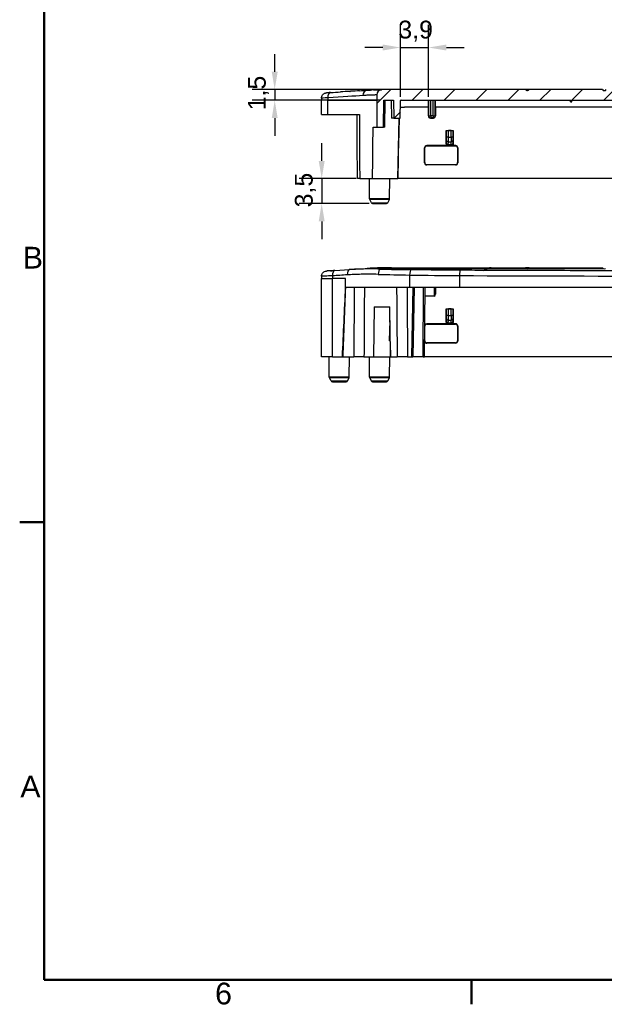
# Model space of a CAD drawing. Header units: millimetres. Extents: x 0 to 420, y 0 to 297.
# Tile 1 of 16: x 7 to 89, y 7 to 145. Entities that reach past the tile are written whole.
import ezdxf

# ---------------------------------------------------------------- set-up
doc = ezdxf.new("R2010")
doc.units = ezdxf.units.MM
doc.layers.get('0').update_dxf_attribs({"lineweight": 25})
for name, color, linetype, lineweight in [('Bordo_0', 7, 'Continuous', 50), ('Bordo_2', 7, 'Continuous', 50), ('Quote(ISO)', 7, 'Continuous', 25), ('Spigoli tangenti visibili(ISO)', 7, 'Continuous', 25)]:
    doc.layers.add(name, color=color, linetype=linetype, lineweight=lineweight)
doc.layers.add('Spigoli visibili(ISO)', color=176, linetype='Continuous', lineweight=25, true_color=0x000080)
doc.layers.add('Tratteggio', color=179, linetype='Continuous', lineweight=9, true_color=0x1e1e47)
doc.styles.add('Bordo_1', font='arial.ttf')
doc.styles.add('Federico-Quote', font='arial.ttf')
doc.dimstyles.new('X.XXX', dxfattribs={"dimtxt": 2.5, "dimasz": 2.5, "dimexe": 3.175, "dimexo": 0.5, "dimgap": 0.762, "dimtad": 1, "dimdec": 1, "dimrnd": 1e-08, "dimtxsty": 'Federico-Quote', "dimcen": 0.09, "dimdle": 10, "dimclrd": 7, "dimclre": 7, "dimclrt": 7, "dimazin": 2, "dimtfac": 1, "dimtmove": 0, "dimatfit": 3, "dimfxl": 1, "dimtolj": 1, "dimlwd": 25, "dimlwe": 25, "dimarcsym": 0})

# ---------------------------------------------------------------- blocks, each defined once
blk = doc.blocks.new('Bordi Bordo di default')
at = {"layer": 'Bordo_0'}
for p, q in [((10, 74.25), (6.55, 74.25)), ((70, 10), (70, 6.55))]:
    blk.add_line(p, q, dxfattribs=at)
at = {"layer": 'Bordo_0', "flags": 128}
blk.add_lwpolyline([(10, 10), (10, 287), (410, 287), (410, 10), (10, 10)], dxfattribs=at)
at = {"layer": 'Bordo_2', "char_height": 3.05, "attachment_point": 7, "style": 'Bordo_1'}
for s, insert in [('B', (6.98, 109.85)), ('A', (6.64, 35.6)), ('6', (33.98, 6.5))]:
    blk.add_mtext(s, dxfattribs=dict(at, insert=insert))
blk = doc.blocks.new('*D17')
at = {"layer": 'Defpoints', "color": 0, "linetype": 'Continuous', "transparency": 16777216}
for p in [(63.95, 140.88), (60.02, 133.46), (63.95, 133.47)]:
    blk.add_point(p, dxfattribs=at)
at = {"layer": 'Quote(ISO)', "color": 7, "linetype": 'Continuous', "lineweight": 25, "transparency": 16777216}
for p, q in [((60.02, 133.96), (60.02, 144.05)), ((63.95, 133.97), (63.95, 144.05)), ((57.52, 140.88), (55.02, 140.88)), ((60.02, 140.88), (63.95, 140.88)), ((66.45, 140.88), (68.95, 140.88))]:
    blk.add_line(p, q, dxfattribs=at)
at = {"layer": 'Quote(ISO)', "color": 7, "linetype": 'Continuous', "transparency": 16777216}
for points in [[(57.52, 141.3), (57.52, 140.46), (60.02, 140.88)], [(66.45, 141.3), (66.45, 140.46), (63.95, 140.88)]]:
    blk.add_solid(points, dxfattribs=at)
at = {"layer": 'Quote(ISO)', "color": 7, "linetype": 'Continuous', "lineweight": 25, "transparency": 16777216, "insert": (59.71, 144.65), "char_height": 2.5, "attachment_point": 1, "style": 'Federico-Quote'}
blk.add_mtext('\\A1;3,9', dxfattribs=at)
blk = doc.blocks.new('*D18')
at = {"layer": 'Defpoints', "color": 0, "linetype": 'Continuous', "transparency": 16777216}
for p in [(58.5, 134.97), (42.35, 133.47), (57.67, 133.47)]:
    blk.add_point(p, dxfattribs=at)
at = {"layer": 'Quote(ISO)', "color": 7, "linetype": 'Continuous', "lineweight": 25, "transparency": 16777216}
for p, q in [((42.35, 137.47), (42.35, 139.97)), ((58, 134.97), (39.18, 134.97)), ((42.35, 134.97), (42.35, 133.47)), ((57.17, 133.47), (39.18, 133.47)), ((42.35, 130.97), (42.35, 128.47))]:
    blk.add_line(p, q, dxfattribs=at)
at = {"layer": 'Quote(ISO)', "color": 7, "linetype": 'Continuous', "transparency": 16777216}
for points in [[(41.94, 137.47), (42.77, 137.47), (42.35, 134.97)], [(41.94, 130.97), (42.77, 130.97), (42.35, 133.47)]]:
    blk.add_solid(points, dxfattribs=at)
at = {"layer": 'Quote(ISO)', "color": 7, "linetype": 'Continuous', "lineweight": 25, "transparency": 16777216, "insert": (38.59, 132.06), "char_height": 2.5, "attachment_point": 1, "rotation": 90, "style": 'Federico-Quote'}
blk.add_mtext('\\A1;1,5', dxfattribs=at)
blk = doc.blocks.new('*D19')
at = {"layer": 'Defpoints', "color": 0, "linetype": 'Continuous', "transparency": 16777216}
for p in [(54.28, 122.47), (48.95, 118.97), (56.1, 118.97)]:
    blk.add_point(p, dxfattribs=at)
at = {"layer": 'Quote(ISO)', "color": 7, "linetype": 'Continuous', "lineweight": 25, "transparency": 16777216}
for p, q in [((48.95, 124.97), (48.95, 127.47)), ((53.78, 122.47), (45.77, 122.47)), ((48.95, 122.47), (48.95, 118.97)), ((55.6, 118.97), (45.77, 118.97)), ((48.95, 116.47), (48.95, 113.97))]:
    blk.add_line(p, q, dxfattribs=at)
at = {"layer": 'Quote(ISO)', "color": 7, "linetype": 'Continuous', "transparency": 16777216}
for points in [[(48.53, 124.97), (49.37, 124.97), (48.95, 122.47)], [(48.53, 116.47), (49.37, 116.47), (48.95, 118.97)]]:
    blk.add_solid(points, dxfattribs=at)
at = {"layer": 'Quote(ISO)', "color": 7, "linetype": 'Continuous', "lineweight": 25, "transparency": 16777216, "insert": (45.18, 118.44), "char_height": 2.5, "attachment_point": 1, "rotation": 90, "style": 'Federico-Quote'}
blk.add_mtext('\\A1;3,5', dxfattribs=at)

msp = doc.modelspace()

# ---------------------------------------------------------------- hatches: boundary and pattern name
at = {"layer": 'Tratteggio'}
h = msp.add_hatch(dxfattribs=at)
h.set_pattern_fill('ANSI31', color=256, scale=25.4, style=0)
h.set_pattern_definition([(45, (0, 0), (-2.245064, 2.245064), [])])
edge = h.paths.add_edge_path()
edge.add_line((90.777, 133.275), (90.918, 133.275))
edge.add_line((90.918, 133.275), (90.918, 133.475))
edge.add_line((90.918, 133.475), (98.802, 133.475))
edge.add_line((98.802, 133.475), (98.802, 133.275))
edge.add_line((98.802, 133.275), (99.033, 133.275))
edge.add_line((99.033, 133.275), (99.033, 133.475))
edge.add_line((99.033, 133.475), (99.812, 133.475))
edge.add_line((99.812, 133.475), (99.812, 133.275))
edge.add_line((99.812, 133.275), (100.043, 133.275))
edge.add_line((100.043, 133.275), (100.043, 133.475))
edge.add_line((100.043, 133.475), (138.728, 133.475))
edge.add_ellipse((138.728, 133.175), major_axis=(0, 0.3), ratio=1, start_angle=341.52261, end_angle=360, ccw=False)
edge.add_line((138.823, 133.459), (138.866, 130.975))
edge.add_line((138.866, 130.975), (139.779, 130.975))
edge.add_line((139.779, 130.975), (139.823, 133.475))
edge.add_line((139.823, 133.475), (141.173, 133.475))
edge.add_line((141.173, 133.475), (141.239, 129.675))
edge.add_line((141.239, 129.675), (142.173, 129.675))
edge.add_line((142.173, 129.675), (142.173, 133.475))
edge.add_line((142.173, 133.475), (142.166, 134.22))
edge.add_ellipse((141.416, 134.213), major_axis=(0.75, 0.007), ratio=1, start_angle=0, end_angle=88.26748)
edge.add_ellipse((140.346, 84.475), major_axis=(1.086, 50.488), ratio=1, start_angle=0, end_angle=1.23252)
edge.add_line((140.346, 134.975), (121.235, 134.975))
edge.add_ellipse((121.231, 134.974), major_axis=(0.00499, 0.00028), ratio=1, start_angle=267.20526, end_angle=360, ccw=False)
edge.add_line((121.231, 134.969), (121.231, 134.916))
edge.add_ellipse((121.023, 135.108), major_axis=(0.208, -0.193), ratio=1, start_angle=250.87324, end_angle=360, ccw=False)
edge.add_line((120.773, 134.975), (110.473, 134.975))
edge.add_ellipse((110.223, 135.108), major_axis=(0.25, -0.133), ratio=1, start_angle=236.14497, end_angle=360, ccw=False)
edge.add_line((109.973, 134.975), (99.673, 134.975))
edge.add_ellipse((99.423, 135.108), major_axis=(0.25, -0.133), ratio=1, start_angle=236.14497, end_angle=360, ccw=False)
edge.add_line((99.173, 134.975), (88.873, 134.975))
edge.add_ellipse((88.623, 135.108), major_axis=(0.25, -0.133), ratio=1, start_angle=236.14497, end_angle=360, ccw=False)
edge.add_line((88.373, 134.975), (78.073, 134.975))
edge.add_ellipse((77.823, 135.108), major_axis=(0.25, -0.133), ratio=1, start_angle=250.87324, end_angle=360, ccw=False)
edge.add_line((77.615, 134.916), (77.615, 134.969))
edge.add_ellipse((77.615, 134.974), major_axis=(-0.00017, -0.005), ratio=1, start_angle=268.03975, end_angle=360, ccw=False)
edge.add_line((77.61, 134.975), (58.499, 134.975))
edge.add_ellipse((58.499, 84.475), major_axis=(0, 50.5), ratio=1, start_angle=0, end_angle=1.23252)
edge.add_ellipse((57.429, 134.213), major_axis=(-0.016, 0.75), ratio=1, start_angle=0, end_angle=88.26748)
edge.add_line((56.679, 134.22), (56.673, 133.475))
edge.add_line((56.673, 133.475), (56.673, 129.675))
edge.add_line((56.673, 129.675), (57.606, 129.675))
edge.add_line((57.606, 129.675), (57.673, 133.475))
edge.add_line((57.673, 133.475), (59.023, 133.475))
edge.add_line((59.023, 133.475), (59.066, 130.975))
edge.add_line((59.066, 130.975), (59.979, 130.975))
edge.add_line((59.979, 130.975), (60.022, 133.459))
edge.add_ellipse((60.117, 133.175), major_axis=(-0.095, 0.285), ratio=1, start_angle=341.52261, end_angle=360, ccw=False)
edge.add_line((60.117, 133.475), (83.927, 133.475))
edge.add_line((83.927, 133.475), (83.927, 133.275))
edge.add_line((83.927, 133.275), (84.068, 133.275))
edge.add_line((84.068, 133.275), (84.068, 133.475))
edge.add_line((84.068, 133.475), (90.777, 133.475))
edge.add_line((90.777, 133.475), (90.777, 133.275))

# ---------------------------------------------------------------- linework, layer by layer
at = {"layer": 'Spigoli tangenti visibili(ISO)'}
for p, q in [((49.812, 133.475), (48.923, 133.475)), ((49.813, 133.811), (49.812, 133.475)), ((49.812, 131.475), (49.812, 133.475)), ((49.812, 133.475), (56.673, 133.475)), ((57.806, 129.675), (57.873, 133.475)), ((58.723, 133.475), (58.766, 130.975)), ((63.949, 131.301), (63.949, 133.475)), ((64.249, 131.296), (64.249, 133.475)), ((64.596, 131.296), (64.596, 133.475)), ((64.896, 131.301), (64.896, 133.475)), ((60.006, 132.492), (60.582, 132.492)), ((63.923, 132.492), (60.582, 132.492)), ((98.923, 132.492), (64.923, 132.492)), ((63.949, 131.301), (63.923, 131.275)), ((64.249, 131.001), (64.223, 130.975)), ((64.249, 131.296), (64.249, 131.001)), ((64.596, 131.296), (64.249, 131.296)), ((64.596, 131.001), (64.249, 131.001)), ((64.596, 131.296), (64.596, 131.001)), ((64.623, 130.975), (64.596, 131.001)), ((64.923, 131.275), (64.896, 131.301)), ((66.431, 128.273), (66.431, 129.216)), ((66.731, 128.273), (66.731, 129.211)), ((67.114, 128.273), (67.114, 129.211)), ((67.414, 128.273), (67.414, 129.216)), ((66.423, 127.412), (66.429, 127.823)), ((66.731, 128.273), (66.431, 128.273)), ((66.723, 127.221), (66.729, 127.63)), ((67.123, 127.221), (66.723, 127.221)), ((66.729, 127.63), (67.117, 127.63)), ((66.731, 128.273), (67.114, 128.273)), ((67.414, 128.273), (67.114, 128.273)), ((67.123, 127.221), (67.117, 127.63)), ((67.423, 127.412), (67.417, 127.823)), ((63.422, 126.776), (63.389, 126.808)), ((63.722, 127.076), (63.689, 127.108)), ((67.123, 127.108), (66.722, 127.108)), ((67.724, 127.076), (67.757, 127.108)), ((68.024, 126.776), (68.056, 126.808)), ((63.421, 124.723), (63.39, 124.692)), ((63.721, 124.423), (63.69, 124.392)), ((67.724, 124.423), (67.755, 124.392)), ((68.024, 124.723), (68.055, 124.692)), ((58.478, 119.622), (55.667, 119.622)), ((58.457, 119.533), (55.689, 119.533)), ((55.917, 119.084), (58.228, 119.084)), ((57.16, 109.774), (58.499, 109.857)), ((58.499, 109.955), (58.499, 109.956)), ((58.499, 109.955), (58.499, 109.857)), ((58.499, 109.857), (72.27, 109.857)), ((72.28, 109.857), (77.66, 109.857)), ((77.986, 109.857), (88.46, 109.857)), ((48.923, 108.456), (50.467, 108.456)), ((50.468, 108.831), (50.467, 108.456)), ((52.272, 108.456), (50.467, 108.456)), ((50.467, 97.456), (50.467, 108.456)), ((61.29, 108.941), (61.286, 107.256)), ((68.309, 108.865), (68.308, 107.256)), ((61.723, 107.256), (61.552, 97.456)), ((63.177, 97.456), (63.262, 107.256)), ((64.896, 106.282), (64.896, 107.256)), ((64.923, 106.256), (64.896, 106.282)), ((66.431, 103.254), (66.431, 104.197)), ((66.731, 103.254), (66.731, 104.192)), ((67.114, 103.254), (67.114, 104.192)), ((67.414, 103.254), (67.414, 104.197)), ((58.522, 102.562), (58.431, 99.711)), ((66.423, 102.393), (66.429, 102.804)), ((66.731, 103.254), (66.431, 103.254)), ((66.723, 102.202), (66.729, 102.611)), ((66.729, 102.611), (67.117, 102.611)), ((66.731, 103.254), (67.114, 103.254)), ((67.414, 103.254), (67.114, 103.254)), ((67.123, 102.202), (67.117, 102.611)), ((67.423, 102.393), (67.417, 102.804)), ((63.422, 101.757), (63.414, 101.764)), ((63.722, 102.057), (63.689, 102.089)), ((67.123, 102.089), (66.722, 102.089)), ((67.123, 102.202), (66.723, 102.202)), ((67.724, 102.057), (67.757, 102.089)), ((68.024, 101.757), (68.056, 101.789)), ((58.575, 99.709), (58.431, 99.711)), ((63.421, 99.704), (63.396, 99.679)), ((68.024, 99.704), (68.055, 99.673)), ((63.721, 99.404), (63.69, 99.373)), ((67.724, 99.404), (67.755, 99.373)), ((52.828, 94.603), (50.017, 94.603)), ((52.807, 94.514), (50.039, 94.514)), ((50.267, 94.065), (52.578, 94.065)), ((58.478, 94.603), (55.667, 94.603)), ((58.457, 94.514), (55.689, 94.514)), ((55.917, 94.065), (58.228, 94.065))]:
    msp.add_line(p, q, dxfattribs=at)
for centre, major_axis, ratio, start_param, end_param in [((50.22, 133.804), (-0.047, 0.749), 0.5414711, 0.0000284, 1.5282298), ((41.681, 133.277), (-14.998, -0.984), 0.00001, 3.655534, 4.1394138), ((55.396, 134.128), (-0.047, 0.749), 0.8704594, 0.000006, 1.5077145), ((50.866, 133.851), (-1.94, -0.074), 0.00001, 5.2856533, 6.2831493), ((64.249, 131.301), (-0.212, 0.212), 0.9996956, 0.7857027, 2.3558899), ((64.249, 131.301), (-0.3, 0), 0.0174524, 0.017456, 1.5707963), ((64.596, 131.301), (0.212, 0.212), 0.9996956, 3.9272954, 5.4974826), ((64.596, 131.301), (0.3, 0), 0.0174524, 4.712389, 6.2657294), ((66.723, 127.414), (-0.3, 0.004), 0.6427488, 0.0217427, 1.5800143), ((66.729, 127.823), (-0.3, 0.004), 0.642749, 0.0227975, 1.5800145), ((66.722, 127.425), (0, -0.317), 0.0009075, 0.0261794, 0.8726721), ((66.719, 128.273), (0, 1), 0.0121732, 4.0142132, 4.7123849), ((67.126, 128.273), (0, 1), 0.0122127, 1.5708119, 2.2689622), ((67.117, 127.823), (0.3, 0.004), 0.6427492, 4.7031703, 6.2603474), ((67.123, 127.414), (0.3, 0.004), 0.6427488, 4.703171, 6.2614409), ((67.123, 127.425), (0, -0.317), 0.0009157, 5.410521, 6.2570054), ((50.849, 108.825), (-0.047, 0.749), 0.5069737, 0.0000294, 1.530383), ((52.894, 108.952), (-0.047, 0.749), 0.4607646, 0, 1.5332664), ((58.499, 59.456), (-3.15, 50.402), 0.7064173, 6.1949405, 6.2831853), ((58.499, 59.484), (-50.488, 0), 0.9996573, 4.712389, 4.7588919), ((56.166, 109.601), (-0.014, 0.3), 0.001217, 6.2231727, 6.2848944), ((57.16, 109.025), (0.018, 0.75), 0.365564, 0.0670673, 1.571043), ((73.332, 112.336), (-44.152, 0), 0.0623783, 1.1957879, 1.2992799), ((61.491, 108.935), (0.013, 0.75), 0.2676674, 0.064786, 1.5667166), ((68.367, 108.859), (0.004, 0.75), 0.0778289, 0.0626094, 1.5624493), ((72.275, 109.857), (0.00004, -0.00499), 0.9824708, 4.6350862, 5.4733438), ((72.717, 109.955), (0, -0.005), 0.9806308, 4.64338, 4.6531986), ((73.283, 110.233), (-44.999, -2.766), 0.00001, 5.1911422, 5.2439428), ((73.332, 111.595), (-44.903, 0), 0.0613425, 1.1958131, 1.2992991), ((71.186, 111.114), (-36.904, 0), 0.061119, 1.2992999, 1.4927375), ((99.423, 133.632), (-398.996, 0), 0.0622618, 1.4927365, 1.6488562), ((57.906, -30.549), (-2.05, 216.87), 0.0184691, 0.8820633, 0.9392701), ((57.326, 22.504), (-0.349, 171.493), 0.014832, 1.0538522, 1.1184449), ((64.596, 106.282), (0.212, 0.212), 0.9996956, 4.3889136, 5.4974826), ((64.596, 106.282), (0.3, 0), 0.0174524, 5.1911531, 6.2657294), ((66.723, 102.395), (-0.3, 0.004), 0.6427488, 0.0217427, 1.5800143), ((66.729, 102.804), (-0.3, 0.004), 0.642749, 0.0227975, 1.5800145), ((66.719, 103.254), (0, 1), 0.0121732, 4.0142132, 4.7123849), ((67.126, 103.254), (0, 1), 0.0122127, 1.5708119, 2.2689622), ((67.117, 102.804), (0.3, 0.004), 0.6427492, 4.7031703, 6.2603474), ((67.123, 102.395), (0.3, 0.004), 0.6427488, 4.703171, 6.2614409), ((66.722, 102.406), (0, -0.317), 0.0009075, 0.0261794, 0.8726721), ((67.123, 102.406), (0, -0.317), 0.0009157, 5.410521, 6.2570054)]:
    msp.add_ellipse(centre, major_axis=major_axis, ratio=ratio, start_param=start_param, end_param=end_param, dxfattribs=at)
for points, knots in [([(56.679, 134.22), (56.679, 134.22), (56.667, 134.219), (56.644, 134.219), (56.643, 134.219), (56.642, 134.219), (56.64, 134.219), (56.615, 134.218), (56.579, 134.217), (56.533, 134.216), (56.532, 134.216), (56.532, 134.216), (56.531, 134.216), (56.485, 134.215), (56.431, 134.214), (56.367, 134.212), (56.362, 134.211), (56.356, 134.211), (56.349, 134.211), (56.29, 134.209), (56.223, 134.207), (56.148, 134.205), (56.135, 134.204), (56.121, 134.204), (56.107, 134.203), (56.036, 134.201), (55.96, 134.198), (55.876, 134.194), (55.852, 134.194), (55.828, 134.192), (55.802, 134.191), (55.723, 134.188), (55.638, 134.184), (55.547, 134.18), (55.51, 134.178), (55.471, 134.176), (55.432, 134.174), (55.346, 134.17), (55.256, 134.165), (55.164, 134.16), (55.111, 134.157), (55.057, 134.154), (55.002, 134.151), (54.918, 134.146), (54.831, 134.14), (54.743, 134.134)], [0, 0, 0, 0, 0.1177962, 0.1177962, 0.1177962, 0.125, 0.125, 0.125, 0.25, 0.25, 0.25, 0.2521512, 0.2521512, 0.2521512, 0.375, 0.375, 0.375, 0.3865124, 0.3865124, 0.3865124, 0.5, 0.5, 0.5, 0.5208774, 0.5208774, 0.5208774, 0.625, 0.625, 0.625, 0.6551218, 0.6551218, 0.6551218, 0.75, 0.75, 0.75, 0.789298, 0.789298, 0.789298, 0.875, 0.875, 0.875, 0.9241225, 0.9241225, 0.9241225, 1, 1, 1, 1]), ([(54.242, 130.975), (54.245, 130.447), (54.248, 129.913), (54.25, 129.372), (54.254, 128.661), (54.257, 127.939), (54.261, 127.199), (54.265, 126.459), (54.269, 125.7), (54.273, 124.914), (54.276, 124.127), (54.28, 123.313), (54.285, 122.475)], [0.06020988, 0.06020988, 0.06020988, 0.06020988, 0.25, 0.25, 0.25, 0.5, 0.5, 0.5, 0.75, 0.75, 0.75, 1, 1, 1, 1]), ([(59.686, 124.084), (59.695, 124.413), (59.704, 124.743), (59.741, 126.039), (59.767, 127.006), (59.794, 127.973), (59.82, 128.94), (59.846, 129.907), (59.872, 130.907), (59.873, 130.941), (59.874, 130.975)], [0.19136964, 0.19136964, 0.19136964, 0.19136964, 0.29023455, 0.29023455, 0.58046911, 0.58046911, 0.58046911, 0.87070366, 0.87070366, 0.880801, 0.880801, 0.880801, 0.880801]), ([(66.429, 127.823), (66.429, 127.829), (66.429, 127.836), (66.429, 127.842), (66.429, 127.879), (66.43, 127.917), (66.43, 127.959), (66.43, 127.977), (66.43, 127.994), (66.431, 128.013), (66.431, 128.046), (66.431, 128.082), (66.431, 128.116), (66.431, 128.145), (66.431, 128.174), (66.431, 128.203), (66.431, 128.226), (66.431, 128.249), (66.431, 128.273)], [0.00000007, 0.00000007, 0.00000007, 0.00000007, 0.05032624, 0.05032624, 0.05032624, 0.33333333, 0.33333333, 0.33333333, 0.44954906, 0.44954906, 0.44954906, 0.66666667, 0.66666667, 0.66666667, 0.85061056, 0.85061056, 0.85061056, 1, 1, 1, 1]), ([(67.417, 127.823), (67.416, 127.842), (67.416, 127.861), (67.416, 127.881), (67.416, 127.906), (67.415, 127.932), (67.415, 127.958), (67.415, 127.984), (67.415, 128.011), (67.415, 128.038), (67.414, 128.062), (67.414, 128.087), (67.414, 128.111), (67.414, 128.144), (67.414, 128.176), (67.414, 128.209), (67.414, 128.23), (67.414, 128.251), (67.414, 128.273)], [0.00000011, 0.00000011, 0.00000011, 0.00000011, 0.14833683, 0.14833683, 0.14833683, 0.33333333, 0.33333333, 0.33333333, 0.50960834, 0.50960834, 0.50960834, 0.66666667, 0.66666667, 0.66666667, 0.87097183, 0.87097183, 0.87097183, 1, 1, 1, 1]), ([(57.16, 109.774), (56.731, 109.784), (56.32, 109.79), (55.927, 109.791), (55.533, 109.791), (55.158, 109.788), (54.799, 109.781), (54.44, 109.774), (54.098, 109.763), (53.773, 109.749), (53.448, 109.736), (53.14, 109.719), (52.847, 109.701)], [0, 0, 0, 0, 0.25, 0.25, 0.25, 0.5, 0.5, 0.5, 0.75, 0.75, 0.75, 1, 1, 1, 1]), ([(56.152, 109.901), (56.089, 109.898), (55.97, 109.892), (55.802, 109.884), (55.714, 109.879), (55.676, 109.877)], [0, 0, 0, 0, 0.33333333, 0.66666667, 0.99999987, 0.99999987, 0.99999987, 0.99999987]), ([(58.754, 109.955), (58.726, 109.955), (58.669, 109.955), (58.584, 109.955), (58.527, 109.955), (58.499, 109.955)], [0.00000558, 0.00000558, 0.00000558, 0.00000558, 0.33333333, 0.66666667, 1, 1, 1, 1]), ([(68.367, 109.607), (67.61, 109.611), (66.857, 109.616), (66.107, 109.623), (66.088, 109.623), (66.069, 109.623), (66.051, 109.623), (65.282, 109.63), (64.515, 109.639), (63.755, 109.649), (63.741, 109.649), (63.727, 109.649), (63.712, 109.649), (62.966, 109.659), (62.226, 109.67), (61.491, 109.683)], [0, 0, 0, 0, 0.3251975, 0.3251975, 0.3251975, 0.3333333, 0.3333333, 0.3333333, 0.6666667, 0.6666667, 0.6666667, 0.6729342, 0.6729342, 0.6729342, 1, 1, 1, 1]), ([(127.162, 109.592), (123.127, 109.575), (119.089, 109.561), (115.047, 109.551), (115.019, 109.551), (114.992, 109.551), (114.964, 109.551), (109.789, 109.538), (104.609, 109.532), (99.429, 109.532), (94.245, 109.532), (89.06, 109.538), (83.882, 109.551), (83.858, 109.551), (83.835, 109.551), (83.811, 109.551), (79.765, 109.561), (75.723, 109.574), (71.683, 109.592)], [0.05346831, 0.05346831, 0.05346831, 0.05346831, 0.24865329, 0.24865329, 0.24865329, 0.25, 0.25, 0.25, 0.49989306, 0.49989306, 0.49989306, 0.75, 0.75, 0.75, 0.75113277, 0.75113277, 0.75113277, 0.9465296, 0.9465296, 0.9465296, 0.9465296]), ([(50.468, 108.831), (50.268, 108.822), (49.894, 108.804), (49.44, 108.782), (49.115, 108.767), (48.954, 108.759), (48.925, 108.758), (48.925, 108.758)], [0.00000001, 0.00000001, 0.00000001, 0.00000001, 0.11111111, 0.22222222, 0.33333333, 0.44444444, 0.51921061, 0.51921061, 0.51921061, 0.51921061]), ([(56.886, 109.032), (56.454, 109.042), (56.041, 109.047), (55.645, 109.048), (55.249, 109.049), (54.871, 109.045), (54.51, 109.038), (54.149, 109.031), (53.806, 109.02), (53.479, 109.007), (53.152, 108.993), (52.842, 108.977), (52.548, 108.959)], [0, 0, 0, 0, 0.25, 0.25, 0.25, 0.5, 0.5, 0.5, 0.75, 0.75, 0.75, 1, 1, 1, 1]), ([(59.464, 107.256), (59.469, 106.685), (59.474, 106.106), (59.478, 105.522), (59.48, 105.337), (59.481, 105.151), (59.483, 104.965), (59.489, 104.191), (59.495, 103.409), (59.502, 102.605), (59.502, 102.58), (59.502, 102.555), (59.502, 102.53), (59.509, 101.75), (59.515, 100.949), (59.522, 100.118), (59.524, 99.858), (59.526, 99.596), (59.528, 99.33), (59.533, 98.72), (59.538, 98.095), (59.543, 97.456)], [0, 0, 0, 0, 0.1898645, 0.1898645, 0.1898645, 0.25, 0.25, 0.25, 0.5, 0.5, 0.5, 0.5077164, 0.5077164, 0.5077164, 0.75, 0.75, 0.75, 0.8257983, 0.8257983, 0.8257983, 1, 1, 1, 1]), ([(60.926, 107.256), (60.931, 106.686), (60.935, 106.11), (60.94, 105.527), (60.941, 105.341), (60.943, 105.153), (60.944, 104.965), (60.95, 104.192), (60.956, 103.409), (60.962, 102.605), (60.963, 102.582), (60.963, 102.558), (60.963, 102.535), (60.969, 101.753), (60.975, 100.951), (60.982, 100.118), (60.984, 99.86), (60.986, 99.599), (60.988, 99.335), (60.992, 98.723), (60.997, 98.096), (61.002, 97.456)], [0, 0, 0, 0, 0.1893114, 0.1893114, 0.1893114, 0.25, 0.25, 0.25, 0.5, 0.5, 0.5, 0.5071938, 0.5071938, 0.5071938, 0.75, 0.75, 0.75, 0.8253085, 0.8253085, 0.8253085, 1, 1, 1, 1]), ([(66.429, 102.804), (66.429, 102.81), (66.429, 102.817), (66.429, 102.823), (66.429, 102.86), (66.43, 102.898), (66.43, 102.94), (66.43, 102.958), (66.43, 102.975), (66.431, 102.994), (66.431, 103.027), (66.431, 103.063), (66.431, 103.097), (66.431, 103.126), (66.431, 103.155), (66.431, 103.184), (66.431, 103.207), (66.431, 103.23), (66.431, 103.254)], [0.00000007, 0.00000007, 0.00000007, 0.00000007, 0.05032624, 0.05032624, 0.05032624, 0.33333333, 0.33333333, 0.33333333, 0.44954906, 0.44954906, 0.44954906, 0.66666667, 0.66666667, 0.66666667, 0.85061056, 0.85061056, 0.85061056, 1, 1, 1, 1]), ([(67.417, 102.804), (67.416, 102.823), (67.416, 102.842), (67.416, 102.862), (67.416, 102.887), (67.415, 102.913), (67.415, 102.939), (67.415, 102.965), (67.415, 102.992), (67.415, 103.019), (67.414, 103.043), (67.414, 103.068), (67.414, 103.092), (67.414, 103.125), (67.414, 103.157), (67.414, 103.19), (67.414, 103.211), (67.414, 103.232), (67.414, 103.254)], [0.00000011, 0.00000011, 0.00000011, 0.00000011, 0.14833683, 0.14833683, 0.14833683, 0.33333333, 0.33333333, 0.33333333, 0.50960834, 0.50960834, 0.50960834, 0.66666667, 0.66666667, 0.66666667, 0.87097183, 0.87097183, 0.87097183, 1, 1, 1, 1])]:
    msp.add_open_spline(points, degree=3, knots=knots, dxfattribs=at)
for points in [[(54.24, 131.475), (54.241, 131.309), (54.241, 131.142), (54.242, 130.975)], [(71.673, 109.592), (70.571, 109.597), (69.469, 109.602), (68.367, 109.607)]]:
    msp.add_open_spline(points, degree=3, dxfattribs=at)
at = {"layer": 'Spigoli visibili(ISO)'}
for p, q in [((56.679, 134.22), (56.673, 133.475)), ((77.61, 134.975), (58.499, 134.975)), ((77.61, 134.975), (78.073, 134.975)), ((77.615, 134.916), (77.615, 134.969)), ((78.07, 134.969), (77.615, 134.969)), ((88.373, 134.975), (78.073, 134.975)), ((48.925, 133.777), (48.923, 133.475)), ((48.923, 131.475), (48.923, 133.475)), ((56.673, 133.475), (56.673, 129.675)), ((57.606, 129.675), (57.673, 133.475)), ((57.673, 133.475), (59.023, 133.475)), ((59.023, 133.475), (59.066, 130.975)), ((59.979, 130.975), (60.022, 133.459)), ((60.117, 133.475), (83.927, 133.475)), ((83.852, 133.475), (83.852, 133.275)), ((83.927, 133.275), (83.852, 133.275)), ((83.927, 133.475), (83.927, 133.275)), ((83.927, 133.275), (84.068, 133.275)), ((84.068, 133.275), (84.068, 133.475)), ((84.068, 133.475), (90.777, 133.475)), ((48.923, 131.475), (49.812, 131.475)), ((49.812, 131.475), (54.24, 131.475)), ((63.923, 132.492), (63.923, 131.275)), ((64.923, 132.492), (64.923, 131.275)), ((59.066, 130.975), (58.766, 130.975)), ((59.066, 130.975), (59.979, 130.975)), ((59.779, 130.975), (59.631, 122.475)), ((59.658, 122.475), (59.806, 130.975)), ((64.223, 130.975), (64.623, 130.975)), ((56.162, 129.675), (56.673, 129.675)), ((56.673, 129.675), (57.606, 129.675)), ((57.806, 129.675), (57.606, 129.675)), ((66.423, 129.225), (66.423, 127.412)), ((66.423, 129.225), (67.423, 129.225)), ((66.431, 129.216), (66.423, 129.225)), ((67.114, 129.211), (66.731, 129.211)), ((67.423, 129.225), (67.414, 129.216)), ((67.423, 129.225), (67.423, 127.412)), ((63.39, 124.692), (63.389, 126.808)), ((63.421, 124.723), (63.422, 126.776)), ((66.722, 127.108), (63.689, 127.108)), ((63.722, 127.076), (67.724, 127.076)), ((67.757, 127.108), (67.123, 127.108)), ((68.024, 126.776), (68.024, 124.723)), ((68.056, 126.808), (68.055, 124.692)), ((67.724, 124.423), (63.721, 124.423)), ((67.755, 124.392), (63.69, 124.392)), ((54.285, 122.475), (56.092, 122.475)), ((55.667, 119.622), (55.642, 122.475)), ((56.092, 122.475), (59.631, 122.475)), ((58.478, 119.622), (58.503, 122.475)), ((59.631, 122.475), (59.658, 122.475)), ((139.215, 122.475), (59.658, 122.475)), ((55.917, 119.084), (55.689, 119.533)), ((56.095, 118.975), (58.05, 118.975)), ((58.228, 119.084), (58.457, 119.533)), ((50.803, 109.573), (52.847, 109.701)), ((52.847, 109.701), (55.349, 109.857)), ((58.499, 109.956), (58.754, 109.956)), ((58.754, 109.956), (72.712, 109.956)), ((71.673, 109.592), (72.27, 109.857)), ((72.279, 109.857), (71.683, 109.592)), ((72.712, 109.956), (72.722, 109.956)), ((72.722, 109.956), (77.573, 109.956)), ((77.573, 109.956), (78.073, 109.956)), ((78.07, 109.95), (77.576, 109.95)), ((78.073, 109.956), (88.373, 109.956)), ((48.925, 108.758), (48.923, 108.456)), ((48.923, 108.456), (48.923, 108.456)), ((48.923, 97.456), (48.923, 108.456)), ((52.272, 107.256), (52.272, 108.456)), ((52.272, 107.256), (61.286, 107.256)), ((61.286, 107.256), (68.308, 107.256)), ((61.923, 107.256), (61.752, 97.456)), ((63.377, 97.456), (63.462, 107.256)), ((64.752, 107.256), (64.729, 105.956)), ((64.923, 107.256), (64.923, 106.256)), ((68.308, 107.256), (130.538, 107.256)), ((64.729, 105.956), (63.451, 105.956)), ((56.323, 104.456), (56.2, 97.456)), ((56.323, 104.456), (58.492, 104.456)), ((66.423, 104.206), (66.423, 102.393)), ((66.423, 104.206), (67.423, 104.206)), ((66.431, 104.197), (66.423, 104.206)), ((67.114, 104.192), (66.731, 104.192)), ((67.423, 104.206), (67.414, 104.197)), ((67.423, 104.206), (67.423, 102.393)), ((63.421, 99.704), (63.422, 101.757)), ((66.722, 102.089), (63.689, 102.089)), ((63.722, 102.057), (67.724, 102.057)), ((67.757, 102.089), (67.123, 102.089)), ((68.024, 101.757), (68.024, 99.704)), ((68.056, 101.789), (68.055, 99.673)), ((58.581, 99.403), (58.615, 97.456)), ((67.755, 99.373), (63.69, 99.373)), ((67.724, 99.404), (63.721, 99.404)), ((50.467, 97.456), (48.923, 97.456)), ((50.017, 94.603), (49.992, 97.456)), ((50.467, 97.456), (51.813, 97.456)), ((51.813, 97.456), (51.913, 97.456)), ((51.913, 97.456), (53.462, 97.456)), ((52.828, 94.603), (52.853, 97.456)), ((54.885, 97.456), (56.2, 97.456)), ((55.667, 94.603), (55.642, 97.456)), ((56.2, 97.456), (58.615, 97.456)), ((58.478, 94.603), (58.503, 97.456)), ((58.615, 97.456), (59.543, 97.456)), ((61.002, 97.456), (61.552, 97.456)), ((61.552, 97.456), (61.752, 97.456)), ((63.177, 97.456), (61.752, 97.456)), ((63.177, 97.456), (63.377, 97.456)), ((135.469, 97.456), (63.377, 97.456)), ((50.267, 94.065), (50.039, 94.514)), ((52.578, 94.065), (52.807, 94.514)), ((55.917, 94.065), (55.689, 94.514)), ((58.228, 94.065), (58.457, 94.514)), ((50.445, 93.956), (52.4, 93.956)), ((56.095, 93.956), (58.05, 93.956))]:
    msp.add_line(p, q, dxfattribs=at)
for centre, radius, start, end in [((57.429, 134.213), 0.75, 91.23252, 179.5), ((58.499, 84.475), 50.5, 90, 91.23252), ((77.615, 134.974), 0.005, 176.04608, 268.00633), ((77.823, 135.108), 0.283, 222.80075, 331.92751), ((88.623, 135.108), 0.283, 208.07249, 331.92751), ((60.117, 133.175), 0.3, 90, 108.47739), ((55.867, 119.623), 0.2, 180.5, 206.96453), ((56.095, 119.175), 0.2, 206.96453, 270), ((58.05, 119.175), 0.2, 270, 333.03547), ((58.278, 119.623), 0.2, 333.03547, 359.5), ((58.499, 59.456), 50.5, 93.20483, 93.57633), ((58.499, 59.456), 50.5, 90, 92.66382), ((77.823, 110.089), 0.283, 234.85397, 305.14603), ((88.623, 110.089), 0.283, 234.85397, 305.14603), ((50.217, 94.604), 0.2, 180.5, 206.96453), ((50.445, 94.156), 0.2, 206.96453, 270), ((52.4, 94.156), 0.2, 270, 333.03547), ((52.628, 94.604), 0.2, 333.03547, 359.5), ((55.867, 94.604), 0.2, 180.5, 206.96453), ((56.095, 94.156), 0.2, 206.96453, 270), ((58.05, 94.156), 0.2, 270, 333.03547), ((58.278, 94.604), 0.2, 333.03547, 359.5)]:
    msp.add_arc(centre, radius, start, end, dxfattribs=at)
for centre, major_axis, ratio, start_param, end_param in [((55.396, 134.128), (-0.047, 0.749), 0.8704594, 6.2831459, 6.2831661), ((50.866, 133.851), (-1.94, -0.074), 0.00001, 6.2831493, 6.2832114), ((63.94, 132.475), (0, -1), 0.0174551, 3.1415873, 4.6949304), ((64.905, 132.475), (0, 1), 0.0174551, 4.7298476, 6.2831906), ((64.223, 131.275), (-0.158, -0.255), 0.9993191, 5.266207, 6.8363942), ((64.623, 131.275), (0.158, -0.255), 0.9993191, 5.7299764, 7.3001636), ((37.083, 277.272), (1.394, -498.599), 0.0391943, 1.2550048, 1.270159), ((66.731, 129.216), (0.3, 0), 0.0174551, 3.1590513, 4.7123943), ((67.114, 129.216), (0.3, 0), 0.0174551, 4.7123837, 6.2657267), ((63.689, 126.808), (-0.168, 0.249), 0.9987703, 5.6885195, 7.2586306), ((63.722, 126.776), (-0.255, 0.158), 0.9994895, 5.266207, 6.8363181), ((67.724, 126.776), (0.255, 0.158), 0.9994895, 5.7300525, 7.3001636), ((67.756, 126.808), (0.168, 0.249), 0.9987703, 5.30774, 6.8778511), ((63.69, 124.692), (-0.292, -0.069), 0.9994895, 6.0519478, 7.6220589), ((63.721, 124.723), (-0.185, -0.237), 0.9990585, 5.375571, 6.9456821), ((67.724, 124.723), (0.185, -0.237), 0.9990585, 5.6206885, 7.1907996), ((67.755, 124.692), (0.292, -0.069), 0.9994895, 4.9443118, 6.5144229), ((55.966, 122.475), (-2, 0), 0.00001, 5.7111204, 6.2831853), ((71.678, 109.592), (0.00862, 0.00343), 0.229164, 2.0151306, 2.0193165), ((71.678, 109.592), (-0.00011, -0.005), 0.9822092, 4.6614485, 5.6196592), ((73.326, 106.3), (39.756, 858.451), 0.0245329, 1.5708192, 1.5822357), ((92.214, 514.385), (47.279, 1020.996), 0.0224881, 1.9819986, 1.9924895), ((64.623, 106.256), (0.158, -0.255), 0.9993191, 6.0931138, 7.3001636), ((57.856, 112.579), (147.175, -8431.599), 0.0000587, 1.5690017, 1.5698319), ((66.731, 104.197), (0.3, 0), 0.0174551, 3.1590513, 4.7123943), ((67.114, 104.197), (0.3, 0), 0.0174551, 4.7123837, 6.2657267), ((63.689, 101.789), (-0.168, 0.249), 0.9987703, 5.6885195, 6.8346486), ((63.722, 101.757), (-0.255, 0.158), 0.9994895, 5.266207, 6.8363181), ((67.724, 101.757), (0.255, 0.158), 0.9994895, 5.7300525, 7.3001636), ((67.756, 101.789), (0.168, 0.249), 0.9987703, 5.30774, 6.8778511), ((63.69, 99.673), (-0.292, -0.069), 0.9994895, 6.2432768, 7.6220589), ((63.721, 99.704), (-0.185, -0.237), 0.9990585, 5.375571, 6.9456821), ((67.724, 99.704), (0.185, -0.237), 0.9990585, 5.6206885, 7.1907996), ((67.755, 99.673), (0.292, -0.069), 0.9994895, 4.9443118, 6.5144229)]:
    msp.add_ellipse(centre, major_axis=major_axis, ratio=ratio, start_param=start_param, end_param=end_param, dxfattribs=at)
for points, knots in [([(48.925, 133.777), (48.926, 133.858), (48.94, 133.94), (48.993, 134.091), (49.031, 134.163), (49.128, 134.29), (49.188, 134.346), (49.319, 134.435), (49.393, 134.47), (49.496, 134.499), (49.522, 134.505), (49.575, 134.514), (49.602, 134.517), (49.628, 134.519)], [0, 0, 0, 0, 0.02426054, 0.02426054, 0.04814546, 0.04814546, 0.07204369, 0.07204369, 0.09594122, 0.09594122, 0.10394987, 0.10394987, 0.11205172, 0.11205172, 0.11205172, 0.11205172]), ([(50.173, 134.553), (50.119, 134.549), (50.068, 134.546), (50.02, 134.543), (50, 134.542), (49.981, 134.541), (49.962, 134.54), (49.913, 134.537), (49.869, 134.534), (49.829, 134.531), (49.818, 134.531), (49.806, 134.53), (49.795, 134.529), (49.756, 134.527), (49.724, 134.525), (49.698, 134.523), (49.693, 134.523), (49.688, 134.523), (49.683, 134.522), (49.659, 134.521), (49.642, 134.52), (49.634, 134.519), (49.633, 134.519), (49.632, 134.519), (49.632, 134.519), (49.63, 134.519), (49.628, 134.519), (49.628, 134.519)], [0, 0, 0, 0, 0.06406916, 0.06406916, 0.06406916, 0.09090909, 0.09090909, 0.09090909, 0.1608996, 0.1608996, 0.1608996, 0.18181818, 0.18181818, 0.18181818, 0.25738341, 0.25738341, 0.25738341, 0.27272727, 0.27272727, 0.27272727, 0.35391346, 0.35391346, 0.35391346, 0.36363636, 0.36363636, 0.36363636, 0.39249835, 0.39249835, 0.39249835, 0.39249835]), ([(54.267, 134.809), (54.266, 134.809), (53.87, 134.784), (53.438, 134.757), (52.986, 134.729)], [0.24978372, 0.24978372, 0.24978372, 0.24978372, 0.25, 0.49986791, 0.49986791, 0.49986791, 0.49986791]), ([(56.202, 134.922), (56.164, 134.921), (56.124, 134.919), (56.084, 134.917), (55.993, 134.913), (55.898, 134.908), (55.8, 134.903)], [0.7514516, 0.7514516, 0.7514516, 0.7514516, 0.78925704, 0.78925704, 0.78925704, 0.87442891, 0.87442891, 0.87442891, 0.87442891]), ([(57.413, 134.963), (57.413, 134.963), (57.4, 134.963), (57.376, 134.962), (57.375, 134.962), (57.373, 134.962), (57.372, 134.962), (57.363, 134.962), (57.354, 134.962), (57.343, 134.961)], [0, 0, 0, 0, 0.11781352, 0.11781352, 0.11781352, 0.125, 0.125, 0.125, 0.16391598, 0.16391598, 0.16391598, 0.16391598]), ([(66.722, 127.108), (66.693, 127.108), (66.664, 127.113), (66.605, 127.13), (66.577, 127.144), (66.518, 127.185), (66.491, 127.214), (66.452, 127.275), (66.439, 127.305), (66.429, 127.347), (66.427, 127.357), (66.424, 127.375), (66.424, 127.383), (66.423, 127.398), (66.423, 127.404), (66.423, 127.411)], [-0.049125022, -0.049125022, -0.049125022, -0.049125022, -0.039993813, -0.039993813, -0.030139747, -0.030139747, -0.017843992, -0.017843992, -0.007708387, -0.007708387, -0.004542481, -0.004542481, -0.001995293, -0.001995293, 0, 0, 0, 0]), ([(67.423, 127.411), (67.423, 127.41), (67.423, 127.41), (67.423, 127.403), (67.422, 127.396), (67.421, 127.38), (67.42, 127.372), (67.418, 127.353), (67.415, 127.342), (67.404, 127.299), (67.39, 127.268), (67.349, 127.207), (67.32, 127.179), (67.262, 127.141), (67.235, 127.129), (67.179, 127.112), (67.151, 127.108), (67.123, 127.108)], [-0.047416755, -0.047416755, -0.047416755, -0.047416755, -0.047404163, -0.047404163, -0.045167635, -0.045167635, -0.042709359, -0.042709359, -0.039421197, -0.039421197, -0.029291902, -0.029291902, -0.017467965, -0.017467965, -0.008407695, -0.008407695, 0, 0, 0, 0]), ([(48.925, 108.758), (48.926, 108.839), (48.94, 108.92), (48.993, 109.072), (49.031, 109.144), (49.128, 109.27), (49.188, 109.327), (49.319, 109.416), (49.393, 109.451), (49.521, 109.487), (49.575, 109.496), (49.628, 109.5)], [0, 0, 0, 0, 0.02425903, 0.02425903, 0.04814395, 0.04814395, 0.07204216, 0.07204216, 0.09593975, 0.09593975, 0.1120269, 0.1120269, 0.1120269, 0.1120269]), ([(50.803, 109.573), (50.676, 109.565), (50.559, 109.558), (50.451, 109.551), (50.427, 109.55), (50.404, 109.548), (50.38, 109.547), (50.269, 109.54), (50.167, 109.533), (50.077, 109.528), (50.063, 109.527), (50.05, 109.526), (50.037, 109.525), (49.946, 109.52), (49.869, 109.515), (49.808, 109.511), (49.802, 109.511), (49.797, 109.51), (49.792, 109.51), (49.729, 109.506), (49.685, 109.503), (49.658, 109.502), (49.657, 109.502), (49.656, 109.502), (49.655, 109.501), (49.637, 109.5), (49.628, 109.5), (49.628, 109.5)], [0, 0, 0, 0, 0.09109233, 0.09109233, 0.09109233, 0.11111111, 0.11111111, 0.11111111, 0.20776951, 0.20776951, 0.20776951, 0.22222222, 0.22222222, 0.22222222, 0.32423487, 0.32423487, 0.32423487, 0.33333333, 0.33333333, 0.33333333, 0.44072112, 0.44072112, 0.44072112, 0.44444444, 0.44444444, 0.44444444, 0.51923577, 0.51923577, 0.51923577, 0.51923577]), ([(55.789, 109.883), (55.799, 109.883), (55.809, 109.884), (55.873, 109.887), (55.932, 109.89), (56.045, 109.896), (56.099, 109.898), (56.152, 109.901)], [0.015756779, 0.015756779, 0.015756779, 0.015756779, 0.01949508, 0.01949508, 0.038727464, 0.038727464, 0.054701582, 0.054701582, 0.054701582, 0.054701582]), ([(55.794, 109.883), (55.795, 109.883), (55.847, 109.886), (55.904, 109.889), (55.963, 109.892)], [0.59591888, 0.59591888, 0.59591888, 0.59591888, 0.6, 0.79791236, 0.79791236, 0.79791236, 0.79791236]), ([(58.499, 109.955), (58.41, 109.955), (58.32, 109.955), (58.057, 109.954), (57.884, 109.952), (57.538, 109.946), (57.364, 109.943), (57.018, 109.934), (56.845, 109.928), (56.498, 109.916), (56.325, 109.909), (56.152, 109.901)], [4.71238898, 4.71238898, 4.71238898, 4.71238898, 4.717706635, 4.717706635, 4.728002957, 4.728002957, 4.738299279, 4.738299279, 4.748595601, 4.748595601, 4.758891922, 4.758891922, 4.758891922, 4.758891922]), ([(58.754, 109.956), (58.754, 109.956), (58.754, 109.956), (58.754, 109.956), (58.755, 109.956), (58.756, 109.956), (58.754, 109.956)], [0.65480101, 0.65480101, 0.65480101, 0.65480101, 0.66666667, 0.66666667, 0.66666667, 0.99999964, 0.99999964, 0.99999964, 0.99999964]), ([(71.683, 109.592), (71.682, 109.591), (71.68, 109.59), (71.678, 109.589), (71.677, 109.589), (71.675, 109.588), (71.675, 109.588), (71.674, 109.588), (71.674, 109.588), (71.674, 109.588), (71.673, 109.588), (71.673, 109.588), (71.673, 109.588), (71.673, 109.588), (71.673, 109.588), (71.673, 109.588), (71.673, 109.588), (71.673, 109.588), (71.673, 109.588), (71.673, 109.588), (71.673, 109.588), (71.673, 109.588), (71.673, 109.588), (71.673, 109.588), (71.673, 109.588), (71.672, 109.588), (71.672, 109.588), (71.672, 109.588), (71.672, 109.588), (71.672, 109.588), (71.672, 109.588), (71.671, 109.588), (71.671, 109.588), (71.671, 109.588), (71.671, 109.588), (71.67, 109.589), (71.67, 109.589), (71.671, 109.59), (71.671, 109.591), (71.673, 109.592), (71.673, 109.592), (71.673, 109.592)], [-0.016875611, -0.016875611, -0.016875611, -0.016875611, -0.010280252, -0.010280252, -0.007930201, -0.007930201, -0.007352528, -0.007352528, -0.007144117, -0.007144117, -0.00704683, -0.00704683, -0.0069909, -0.0069909, -0.006932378, -0.006932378, -0.006929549, -0.006929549, -0.006927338, -0.006927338, -0.006924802, -0.006924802, -0.006921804, -0.006921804, -0.006876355, -0.006876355, -0.006828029, -0.006828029, -0.006770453, -0.006770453, -0.006684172, -0.006684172, -0.006061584, -0.006061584, -0.005593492, -0.005593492, -0.004421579, -0.004421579, -0.000016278, -0.000016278, -0.000000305, -0.000000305, -0.000000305, -0.000000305]), ([(72.27, 109.857), (72.343, 109.89), (72.417, 109.915), (72.565, 109.948), (72.639, 109.956), (72.712, 109.956)], [0, 0, 0, 0, 0.15915569, 0.15915569, 0.31824787, 0.31824787, 0.31824787, 0.31824787]), ([(72.722, 109.956), (72.648, 109.956), (72.575, 109.948), (72.427, 109.915), (72.353, 109.89), (72.28, 109.857)], [0, 0, 0, 0, 0.15915852, 0.15915852, 0.31824287, 0.31824287, 0.31824287, 0.31824287]), ([(77.66, 109.857), (77.649, 109.865), (77.64, 109.872), (77.606, 109.902), (77.593, 109.923), (77.575, 109.95), (77.573, 109.956), (77.573, 109.956)], [-0.66446998, -0.66446998, -0.66446998, -0.66446998, -0.63104101, -0.63104101, -0.49981236, -0.49981236, -0.36858371, -0.36858371, -0.36858371, -0.36858371]), ([(78.073, 109.956), (78.073, 109.956), (78.07, 109.95), (78.053, 109.923), (78.039, 109.902), (78.005, 109.872), (77.997, 109.865), (77.986, 109.857)], [-1.10575113, -1.10575113, -1.10575113, -1.10575113, -0.97452248, -0.97452248, -0.84329383, -0.84329383, -0.80986486, -0.80986486, -0.80986486, -0.80986486]), ([(88.46, 109.857), (88.449, 109.865), (88.44, 109.872), (88.406, 109.902), (88.393, 109.923), (88.375, 109.95), (88.373, 109.956), (88.373, 109.956)], [-0.66446998, -0.66446998, -0.66446998, -0.66446998, -0.63104101, -0.63104101, -0.49981236, -0.49981236, -0.36858371, -0.36858371, -0.36858371, -0.36858371]), ([(66.722, 102.089), (66.693, 102.089), (66.664, 102.094), (66.605, 102.111), (66.577, 102.125), (66.518, 102.166), (66.491, 102.195), (66.452, 102.256), (66.439, 102.286), (66.429, 102.328), (66.427, 102.338), (66.424, 102.356), (66.424, 102.364), (66.423, 102.379), (66.423, 102.385), (66.423, 102.392)], [-0.049125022, -0.049125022, -0.049125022, -0.049125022, -0.039993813, -0.039993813, -0.030139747, -0.030139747, -0.017843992, -0.017843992, -0.007708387, -0.007708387, -0.004542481, -0.004542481, -0.001995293, -0.001995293, 0, 0, 0, 0]), ([(67.423, 102.392), (67.423, 102.391), (67.423, 102.391), (67.423, 102.384), (67.422, 102.377), (67.421, 102.361), (67.42, 102.353), (67.418, 102.334), (67.415, 102.323), (67.404, 102.28), (67.39, 102.249), (67.349, 102.188), (67.32, 102.16), (67.262, 102.122), (67.235, 102.109), (67.179, 102.093), (67.151, 102.089), (67.123, 102.089)], [-0.047416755, -0.047416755, -0.047416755, -0.047416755, -0.047404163, -0.047404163, -0.045167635, -0.045167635, -0.042709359, -0.042709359, -0.039421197, -0.039421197, -0.029291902, -0.029291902, -0.017467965, -0.017467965, -0.008407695, -0.008407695, 0, 0, 0, 0]), ([(54.885, 97.456), (54.868, 97.456), (54.841, 97.456), (54.763, 97.456), (54.711, 97.456), (54.563, 97.456), (54.459, 97.456), (54.228, 97.456), (54.103, 97.456), (53.882, 97.456), (53.79, 97.456), (53.618, 97.456), (53.538, 97.456), (53.462, 97.456)], [-0.18328651, -0.18328651, -0.18328651, -0.18328651, -0.15792203, -0.15792203, -0.13000417, -0.13000417, -0.09155607, -0.09155607, -0.0528623, -0.0528623, -0.02530601, -0.02530601, 0, 0, 0, 0]), ([(61.002, 97.456), (60.839, 97.456), (60.678, 97.456), (60.36, 97.456), (60.208, 97.456), (59.937, 97.456), (59.822, 97.456), (59.644, 97.456), (59.581, 97.456), (59.543, 97.456)], [-0.20096902, -0.20096902, -0.20096902, -0.20096902, -0.1521569, -0.1521569, -0.10048466, -0.10048466, -0.04877423, -0.04877423, 0, 0, 0, 0])]:
    msp.add_open_spline(points, degree=3, knots=knots, dxfattribs=at)
for points in [[(50.173, 134.553), (50.663, 134.584), (51.136, 134.613), (51.588, 134.641)], [(52.898, 134.723), (52.472, 134.697), (52.029, 134.669), (51.588, 134.641)], [(52.898, 134.723), (52.928, 134.725), (52.957, 134.727), (52.986, 134.729)], [(54.267, 134.809), (54.662, 134.833), (55.024, 134.856), (55.349, 134.876)], [(55.349, 134.876), (55.508, 134.886), (55.658, 134.895), (55.8, 134.903)], [(56.202, 134.922), (56.491, 134.936), (56.731, 134.944), (56.918, 134.95)], [(57.059, 134.954), (57.015, 134.953), (56.968, 134.952), (56.918, 134.95)], [(57.059, 134.954), (57.19, 134.958), (57.285, 134.96), (57.343, 134.961)], [(53.966, 122.475), (53.949, 125.475), (53.932, 128.475), (53.915, 131.475)], [(49.628, 109.5), (49.628, 109.5), (49.628, 109.5), (49.628, 109.5)], [(50.173, 109.534), (50.334, 109.544), (50.492, 109.554), (50.648, 109.564)], [(55.676, 109.877), (55.71, 109.879), (55.75, 109.881), (55.794, 109.883)], [(55.963, 109.892), (56.024, 109.895), (56.088, 109.898), (56.152, 109.901)], [(56.913, 109.931), (56.977, 109.933), (57.035, 109.935), (57.087, 109.936)], [(58.754, 109.956), (58.754, 109.956), (58.754, 109.956), (58.754, 109.956)], [(71.683, 109.592), (71.683, 109.592), (71.683, 109.592), (71.683, 109.592)], [(72.27, 109.857), (72.27, 109.857), (72.27, 109.857), (72.27, 109.857)], [(72.28, 109.857), (72.28, 109.857), (72.28, 109.857), (72.279, 109.857)], [(72.712, 109.956), (72.712, 109.956), (72.712, 109.956), (72.712, 109.956)], [(72.722, 109.956), (72.722, 109.956), (72.722, 109.956), (72.722, 109.956)], [(48.925, 108.758), (48.925, 108.758), (48.925, 108.758), (48.925, 108.758)], [(58.576, 99.67), (58.568, 99.671), (58.553, 99.673), (58.531, 99.677), (58.511, 99.68), (58.493, 99.684), (58.476, 99.688), (58.461, 99.692), (58.447, 99.696), (58.432, 99.699), (58.431, 99.708), (58.431, 99.711)]]:
    msp.add_open_spline(points, degree=3, dxfattribs=at)

# ---------------------------------------------------------------- block references
msp.add_blockref('Bordi Bordo di default', (0, 0))

# ---------------------------------------------------------------- dimensions: what is measured, and where the dimension line sits
at = {"layer": 'Quote(ISO)', "color": 7, "linetype": 'Continuous', "lineweight": 25}
for base, p1, p2, angle, picture, middle in [((63.949, 140.879), (60.022, 133.459), (63.949, 133.475), 180, '*D17', (61.986, 140.879)), ((42.352, 133.475), (58.499, 134.975), (57.673, 133.475), 270, '*D18', (42.352, 134.225)), ((48.948, 118.975), (54.285, 122.475), (56.095, 118.975), 90, '*D19', (48.948, 120.725))]:
    dim = msp.add_linear_dim(base=base, p1=p1, p2=p2, angle=angle, dimstyle='X.XXX', override={"dimdec": 1, "dimtp": 0, "dimtm": 0, "dimtdec": 2, "dimtofl": 1, "dimatfit": 1}, dxfattribs=at)
    dim.commit()
    dim.dimension.update_dxf_attribs({"geometry": picture, "text_midpoint": middle, "dimtype": 160})

doc.saveas('drawing.dxf')
